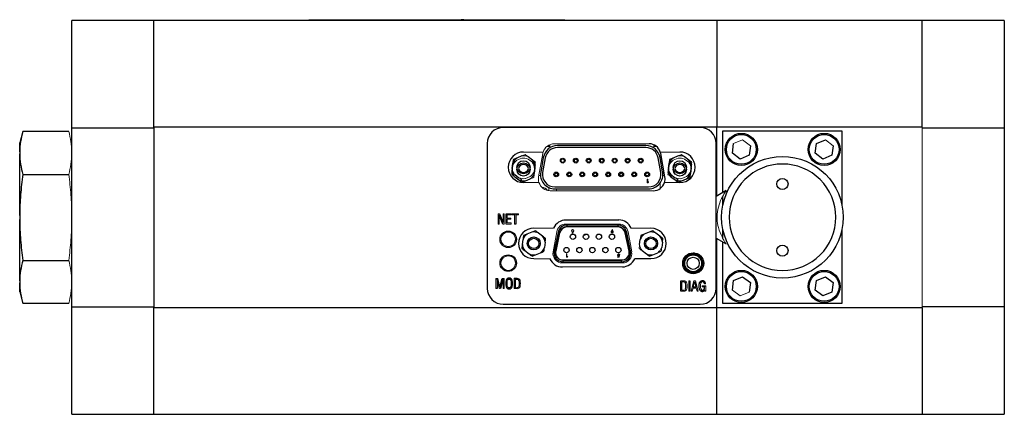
# Model space of a CAD drawing. Header units: millimetres. Extents: x -2 to 434, y -2 to 397.
# Tile 4 of 12: x 154 to 258, y 289 to 331. Entities that reach past the tile are written whole.
import ezdxf

# ---------------------------------------------------------------- set-up
doc = ezdxf.new("R2010")
doc.units = ezdxf.units.MM

msp = doc.modelspace()

# ---------------------------------------------------------------- linework, layer by layer
at = {"color": 7, "linetype": 'Continuous', "lineweight": 25}
for p, q in [((167.83, 330.71), (159.08, 330.71)), ((159.08, 319.26), (159.08, 330.71)), ((227.83, 330.71), (167.83, 330.71)), ((167.83, 319.36), (167.83, 330.71)), ((167.83, 319.26), (167.83, 330.71)), ((184.35, 330.79), (184.35, 330.72)), ((184.35, 330.79), (211.65, 330.79)), ((200.88, 330.79), (200.6, 330.79)), ((211.65, 330.79), (211.65, 330.72)), ((249.73, 330.72), (227.83, 330.72)), ((227.83, 330.72), (227.83, 319.37)), ((258.48, 330.72), (249.73, 330.72)), ((249.73, 319.37), (249.73, 330.72)), ((258.48, 330.72), (258.48, 319.27)), ((159.08, 300.15), (159.08, 319.26)), ((159.08, 319.26), (167.83, 319.26)), ((167.83, 319.36), (227.83, 319.36)), ((167.83, 319.26), (167.83, 300.15)), ((226.07, 319.29), (205.07, 319.29)), ((227.83, 311.98), (227.83, 319.37)), ((227.83, 319.37), (249.73, 319.37)), ((249.73, 319.27), (258.48, 319.27)), ((258.48, 319.27), (258.48, 300.16)), ((153.85, 318.87), (153.53, 317.65)), ((158.75, 318.87), (153.85, 318.87)), ((228.48, 312.36), (228.48, 318.93)), ((228.48, 318.93), (241.18, 318.93)), ((241.18, 318.93), (241.18, 311)), ((153.53, 316.69), (153.53, 317.65)), ((203.37, 317.59), (203.37, 302.14)), ((210.02, 317.28), (210.02, 317.45)), ((220.28, 317.36), (210.85, 317.36)), ((220.28, 317.15), (210.85, 317.15)), ((221.12, 317.45), (221.12, 317.28)), ((227.77, 302.14), (227.77, 317.59)), ((229.5, 316.56), (229.63, 317.59)), ((231.41, 317.35), (231.27, 316.33)), ((238.32, 316.56), (238.46, 317.59)), ((238.46, 317.59), (239.41, 317.98)), ((240.23, 317.35), (240.1, 316.33)), ((153.53, 316.69), (153.53, 316.47)), ((153.53, 309.92), (153.53, 316.47)), ((207.04, 316.26), (206.52, 316.04)), ((208.18, 315.82), (207.73, 316.17)), ((209.34, 316.09), (209.07, 314.54)), ((209.55, 316.06), (209.27, 314.51)), ((221.86, 314.51), (221.58, 316.06)), ((222.06, 314.54), (221.79, 316.09)), ((222.3, 314.02), (221.86, 316.52)), ((223.71, 316.26), (223.18, 316.04)), ((224.85, 315.82), (224.39, 316.17)), ((230.32, 315.93), (229.5, 316.56)), ((231.27, 316.33), (230.32, 315.93)), ((239.14, 315.93), (238.32, 316.56)), ((240.1, 316.33), (239.14, 315.93)), ((206.02, 314.92), (206.09, 315.49)), ((206.02, 314.68), (206.09, 315.25)), ((208.45, 315.18), (208.37, 314.61)), ((208.45, 314.94), (208.37, 314.38)), ((222.68, 314.92), (222.76, 315.49)), ((225.11, 315.18), (225.04, 314.61)), ((225.11, 314.94), (225.04, 314.38)), ((153.85, 314.29), (158.75, 314.29)), ((206.29, 314.28), (206.74, 313.94)), ((206.29, 314.04), (206.74, 313.7)), ((207.43, 313.61), (207.95, 313.82)), ((222.95, 314.28), (223.4, 313.94)), ((222.95, 314.04), (223.4, 313.7)), ((224.09, 313.61), (224.62, 313.82)), ((210.57, 312.96), (220.56, 312.96)), ((210.57, 312.75), (220.56, 312.75)), ((228.85, 312.57), (227.77, 311.95)), ((228.48, 311), (228.48, 311.95)), ((153.53, 309.92), (153.53, 309.49)), ((205.01, 309), (204.63, 309.94)), ((204.68, 310.1), (205.05, 309.17)), ((205.37, 309), (205.37, 310.1)), ((206, 310.1), (206.68, 310.1)), ((206.41, 309.98), (206.41, 309)), ((153.53, 302.94), (153.53, 309.49)), ((206.41, 309), (206.28, 309)), ((211.75, 309.43), (217.39, 309.43)), ((217.28, 308.89), (211.87, 308.89)), ((211.87, 308.74), (211.87, 308.89)), ((211.87, 308.74), (217.28, 308.74)), ((217.28, 308.89), (217.28, 308.74)), ((208.13, 308.13), (207.6, 307.91)), ((209.27, 307.7), (208.82, 308.04)), ((210.91, 308.11), (210.5, 306.15)), ((210.65, 306.11), (211.06, 308.08)), ((210.91, 308.11), (211.06, 308.08)), ((218.23, 308.11), (218.08, 308.08)), ((218.08, 308.08), (218.5, 306.11)), ((218.65, 306.15), (218.23, 308.11)), ((220.63, 308.13), (220.1, 307.91)), ((221.77, 307.7), (221.32, 308.04)), ((228.48, 307.48), (228.48, 308.44)), ((241.18, 308.44), (241.18, 300.51)), ((207.11, 306.8), (207.18, 307.36)), ((209.54, 307.05), (209.46, 306.49)), ((219.61, 306.8), (219.68, 307.36)), ((222.04, 307.05), (221.96, 306.49)), ((227.77, 307.49), (228.82, 306.88)), ((227.83, 300.07), (227.83, 307.45)), ((228.48, 300.51), (228.48, 307.08)), ((207.37, 306.16), (207.83, 305.81)), ((208.51, 305.72), (209.04, 305.94)), ((210.5, 306.15), (210.65, 306.11)), ((217.26, 305.5), (217.38, 305.5)), ((218.5, 306.11), (218.65, 306.15)), ((219.87, 306.16), (220.33, 305.81)), ((221.01, 305.72), (221.54, 305.94)), ((153.85, 305.12), (158.75, 305.12)), ((211.45, 305.16), (217.69, 305.16)), ((217.69, 305.12), (211.45, 305.12)), ((211.45, 304.96), (211.45, 305.12)), ((211.45, 304.96), (217.69, 304.96)), ((217.69, 304.96), (217.69, 305.12)), ((220.82, 305.3), (219.09, 305.3)), ((229.63, 302.98), (230.58, 303.38)), ((230.58, 303.38), (231.41, 302.75)), ((238.46, 302.98), (239.41, 303.38)), ((239.41, 303.38), (240.23, 302.75)), ((153.53, 302.94), (153.53, 302.72)), ((153.53, 301.76), (153.53, 302.72)), ((204.41, 303.13), (204.41, 302.11)), ((204.66, 302.11), (204.41, 303.13)), ((204.72, 302.28), (204.97, 303.2)), ((205.05, 303.13), (204.79, 302.11)), ((206.22, 303.21), (206.55, 303.21)), ((206.35, 303.1), (206.35, 302.21)), ((223.99, 301.83), (223.99, 302.94)), ((224.97, 302.94), (224.97, 301.83)), ((225.33, 302.27), (225.47, 302.84)), ((225.47, 302.84), (225.62, 302.27)), ((226.28, 302.41), (226.65, 302.41)), ((229.5, 301.96), (229.63, 302.98)), ((231.41, 302.75), (231.27, 301.72)), ((238.32, 301.96), (238.46, 302.98)), ((240.23, 302.75), (240.1, 301.72)), ((153.53, 301.76), (153.85, 300.54)), ((204.41, 302.11), (204.29, 302.11)), ((225.64, 302.16), (225.3, 302.16)), ((225.62, 302.27), (225.33, 302.27)), ((226.55, 301.84), (226.54, 301.94)), ((239.14, 301.33), (238.32, 301.96)), ((240.1, 301.72), (239.14, 301.33)), ((158.75, 300.54), (153.85, 300.54)), ((205.07, 300.44), (226.07, 300.44)), ((241.18, 300.51), (228.48, 300.51)), ((167.83, 300.15), (159.08, 300.15)), ((159.08, 288.71), (159.08, 300.15)), ((167.83, 288.71), (167.83, 300.15)), ((167.83, 288.71), (167.83, 300.05)), ((227.83, 300.05), (167.83, 300.05)), ((227.83, 294.86), (227.83, 300.07)), ((249.73, 300.07), (227.83, 300.07)), ((258.48, 300.16), (249.73, 300.16)), ((249.73, 300.07), (249.73, 288.72)), ((258.48, 300.16), (258.48, 288.72)), ((227.83, 288.71), (227.83, 294.86)), ((159.08, 288.71), (167.83, 288.71)), ((167.83, 288.71), (227.83, 288.71)), ((227.83, 288.72), (249.73, 288.72)), ((249.73, 288.72), (258.48, 288.72))]:
    msp.add_line(p, q, dxfattribs=at)
at = {"color": 144, "linetype": 'Continuous', "lineweight": 18}
for p, q in [((184.35, 330.72), (211.65, 330.72)), ((185.3, 330.79), (188.33, 330.79)), ((188.33, 330.79), (188.6, 330.79)), ((188.87, 330.79), (188.6, 330.79)), ((189.14, 330.79), (188.87, 330.79)), ((190.95, 330.79), (189.14, 330.79)), ((190.96, 330.79), (190.96, 330.79)), ((192.9, 330.79), (192.64, 330.79)), ((192.9, 330.79), (193.53, 330.79)), ((193.53, 330.79), (193.79, 330.79)), ((194.46, 330.79), (194.18, 330.79)), ((195.11, 330.79), (194.85, 330.79)), ((195.74, 330.79), (195.11, 330.79)), ((196, 330.79), (195.74, 330.79)), ((196.37, 330.79), (196.38, 330.79)), ((196.76, 330.79), (196.38, 330.79)), ((197.56, 330.79), (196.76, 330.79)), ((197.56, 330.79), (197.56, 330.79)), ((197.93, 330.79), (198.49, 330.79)), ((198.49, 330.79), (198.78, 330.79)), ((198.78, 330.79), (199.28, 330.79)), ((199.55, 330.79), (199.28, 330.79)), ((199.83, 330.79), (199.55, 330.79)), ((200.07, 330.79), (199.83, 330.79)), ((200.37, 330.79), (200.07, 330.79)), ((200.6, 330.79), (200.37, 330.79)), ((200.6, 330.79), (200.6, 330.79)), ((201.15, 330.79), (200.88, 330.79)), ((200.88, 330.79), (200.88, 330.79)), ((202.82, 330.79), (203.92, 330.79)), ((203.92, 330.79), (205.03, 330.79)), ((249.73, 330.72), (249.73, 319.27)), ((249.73, 300.16), (249.73, 319.27)), ((210.02, 317.28), (209.72, 317.28)), ((210.51, 317.55), (220.62, 317.55)), ((221.41, 317.28), (221.12, 317.28)), ((229.63, 317.59), (230.58, 317.98)), ((230.58, 317.98), (231.41, 317.35)), ((239.41, 317.98), (240.23, 317.35)), ((207.04, 316.02), (206.52, 315.8)), ((207.24, 316.68), (209.31, 316.68)), ((208.18, 315.58), (207.73, 315.93)), ((209.28, 316.52), (208.83, 314.02)), ((221.82, 316.68), (223.9, 316.68)), ((223.71, 316.02), (223.18, 315.8)), ((224.85, 315.58), (224.39, 315.93)), ((222.68, 314.68), (222.76, 315.25)), ((207.43, 313.85), (207.95, 314.06)), ((208.32, 314.22), (208.32, 314.22)), ((208.86, 314.18), (209.05, 314.18)), ((213.38, 314.18), (213.6, 314.18)), ((214.76, 314.18), (214.99, 314.18)), ((218.91, 314.18), (219.14, 314.18)), ((220.3, 314.18), (220.52, 314.18)), ((222.08, 314.18), (222.27, 314.18)), ((224.09, 313.85), (224.62, 314.06)), ((208.87, 313.43), (207.24, 313.43)), ((209.93, 312.89), (209.93, 312.56)), ((220.4, 313.4), (220.4, 313.78)), ((220.4, 313.78), (220.48, 313.78)), ((220.48, 313.4), (220.4, 313.4)), ((220.48, 313.78), (220.48, 313.47)), ((220.48, 313.47), (220.55, 313.52)), ((220.55, 313.46), (220.48, 313.4)), ((220.55, 313.52), (220.55, 313.46)), ((221.81, 313.41), (221.81, 312.8)), ((223.9, 313.43), (222.26, 313.43)), ((221.07, 312.55), (210.07, 312.55)), ((210.74, 312.55), (210.74, 312.75)), ((204.52, 309), (204.52, 310.1)), ((204.52, 310.1), (204.68, 310.1)), ((204.7, 310.06), (204.52, 310.06)), ((204.63, 309.94), (204.63, 309)), ((205.05, 309.17), (205.05, 310.1)), ((205.05, 310.1), (205.17, 310.1)), ((205.17, 310.06), (205.05, 310.06)), ((205.17, 310.1), (205.17, 309)), ((205.37, 310.1), (205.91, 310.1)), ((205.91, 310.06), (205.37, 310.06)), ((205.91, 309.98), (205.48, 309.98)), ((205.48, 309.98), (205.48, 309.63)), ((205.48, 309.63), (205.88, 309.63)), ((205.88, 309.63), (205.88, 309.52)), ((205.91, 310.1), (205.91, 309.98)), ((206, 309.98), (206, 310.1)), ((206.39, 310.06), (206, 310.06)), ((206.28, 309.98), (206, 309.98)), ((206.28, 309), (206.28, 309.98)), ((206.68, 310.06), (206.39, 310.06)), ((206.68, 309.98), (206.41, 309.98)), ((206.68, 310.1), (206.68, 309.98)), ((204.63, 309), (204.52, 309)), ((205.17, 309), (205.01, 309)), ((205.91, 309), (205.37, 309)), ((205.88, 309.52), (205.48, 309.52)), ((205.48, 309.52), (205.48, 309.11)), ((205.48, 309.11), (205.91, 309.11)), ((205.91, 309.11), (205.91, 309)), ((217.39, 309), (211.75, 309)), ((217.28, 308.7), (211.87, 308.7)), ((217.28, 308.69), (211.87, 308.69)), ((208.32, 308.55), (210.44, 308.55)), ((210.77, 308.17), (210.39, 306.02)), ((211.1, 308.07), (210.68, 306.11)), ((211.11, 308.07), (210.7, 306.1)), ((212.47, 308.17), (212.41, 308.05)), ((212.41, 308.05), (212.46, 308.02)), ((212.46, 308.02), (212.55, 308.2)), ((216.6, 308.24), (216.69, 308.42)), ((216.75, 308.39), (216.68, 308.27)), ((216.69, 308.42), (216.75, 308.39)), ((218.45, 306.1), (218.03, 308.07)), ((218.46, 306.11), (218.05, 308.07)), ((218.76, 306.02), (218.38, 308.17)), ((218.71, 308.55), (220.82, 308.55)), ((211.8, 305.82), (211.8, 305.46)), ((211.86, 305.82), (211.8, 305.82)), ((211.8, 305.46), (211.9, 305.46)), ((211.86, 305.52), (211.86, 305.82)), ((211.94, 305.52), (211.86, 305.52)), ((211.9, 305.46), (211.94, 305.52)), ((217.26, 305.45), (217.26, 305.5)), ((217.43, 305.45), (217.26, 305.45)), ((217.38, 305.5), (217.39, 305.57)), ((217.41, 305.65), (217.47, 305.64)), ((217.5, 305.71), (217.42, 305.71)), ((217.47, 305.64), (217.43, 305.45)), ((225.34, 305.94), (225.34, 305.91)), ((210.06, 305.3), (208.32, 305.3)), ((211.37, 304.85), (217.77, 304.85)), ((217.77, 304.43), (211.37, 304.43)), ((211.45, 305.17), (217.69, 305.17)), ((204.29, 302.11), (204.29, 303.2)), ((204.29, 303.2), (204.5, 303.2)), ((204.5, 303.2), (204.72, 302.28)), ((204.97, 303.2), (205.17, 303.2)), ((205.05, 302.11), (205.05, 303.13)), ((205.17, 303.2), (205.17, 302.11)), ((206.22, 302.11), (206.22, 303.21)), ((223.99, 302.94), (224.32, 302.94)), ((224.12, 301.94), (224.12, 302.83)), ((224.84, 301.83), (224.84, 302.94)), ((224.84, 302.94), (224.97, 302.94)), ((225.09, 301.83), (225.39, 302.93)), ((225.39, 302.93), (225.55, 302.93)), ((225.55, 302.93), (225.86, 301.83)), ((226.28, 302.3), (226.28, 302.41)), ((226.54, 302.3), (226.28, 302.3)), ((226.64, 302.62), (226.52, 302.62)), ((226.65, 302.41), (226.65, 301.84)), ((204.79, 302.11), (204.66, 302.11)), ((205.17, 302.11), (205.05, 302.11)), ((206.55, 302.11), (206.22, 302.11)), ((224.32, 301.83), (223.99, 301.83)), ((224.97, 301.83), (224.84, 301.83)), ((225.22, 301.83), (225.09, 301.83)), ((225.3, 302.16), (225.22, 301.83)), ((225.73, 301.83), (225.64, 302.16)), ((225.86, 301.83), (225.73, 301.83)), ((226.65, 301.84), (226.55, 301.84)), ((230.32, 301.33), (229.5, 301.96)), ((231.27, 301.72), (230.32, 301.33)), ((249.73, 300.16), (249.73, 288.72))]:
    msp.add_line(p, q, dxfattribs=at)
at = {"color": 144, "linetype": 'Continuous', "lineweight": 18, "flags": 128}
msp.add_lwpolyline([(213.44, 308.69), (213.48, 308.69), (213.53, 308.69)], dxfattribs=at)
at = {"color": 7, "linetype": 'Continuous', "lineweight": 25, "flags": 128}
msp.add_lwpolyline([(225.34, 305.91), (225.43, 305.92), (225.46, 305.93)], dxfattribs=at)
at = {"color": 7, "linetype": 'Continuous', "lineweight": 25}
for centre, radius in [((230.45, 316.96), 1.71), ((230.45, 316.96), 1.59), ((239.28, 316.96), 1.71), ((239.28, 316.96), 1.59), ((211.41, 315.76), 0.254), ((212.8, 315.76), 0.254), ((212.8, 315.76), 0.159), ((214.18, 315.76), 0.254), ((214.18, 315.76), 0.159), ((215.57, 315.76), 0.254), ((215.57, 315.76), 0.159), ((216.95, 315.76), 0.254), ((218.33, 315.76), 0.254), ((218.33, 315.76), 0.159), ((219.72, 315.76), 0.254), ((219.72, 315.76), 0.159), ((234.83, 309.72), 6.48), ((207.23, 315.05), 0.7), ((207.23, 314.81), 0.7), ((223.9, 315.05), 0.7), ((223.9, 314.81), 0.7), ((210.72, 314.29), 0.254), ((210.72, 314.29), 0.159), ((212.11, 314.29), 0.254), ((212.11, 314.29), 0.159), ((213.49, 314.29), 0.254), ((214.87, 314.29), 0.254), ((216.26, 314.29), 0.254), ((216.26, 314.29), 0.159), ((217.64, 314.29), 0.254), ((217.64, 314.29), 0.159), ((219.03, 314.29), 0.254), ((220.41, 314.29), 0.254), ((234.83, 313.27), 0.597), ((205.6, 307.37), 0.875), ((208.32, 306.93), 0.7), ((212.5, 307.64), 0.286), ((213.89, 307.64), 0.286), ((215.27, 307.64), 0.286), ((216.66, 307.64), 0.286), ((220.82, 306.93), 0.7), ((208.32, 306.93), 0.55), ((211.81, 306.22), 0.286), ((213.19, 306.22), 0.286), ((214.57, 306.22), 0.286), ((215.96, 306.22), 0.286), ((217.34, 306.22), 0.286), ((220.82, 306.93), 0.55), ((234.83, 306.16), 0.597), ((205.6, 304.83), 0.875), ((225.32, 304.81), 1.12), ((225.32, 304.81), 1), ((225.32, 304.81), 0.9), ((225.32, 304.81), 0.65), ((230.45, 302.35), 1.71), ((230.45, 302.35), 1.59), ((239.28, 302.35), 1.71), ((239.28, 302.35), 1.59)]:
    msp.add_circle(centre, radius, dxfattribs=at)
at = {"color": 144, "linetype": 'Continuous', "lineweight": 18}
for centre in [(211.41, 315.76), (216.95, 315.76), (213.49, 314.29), (214.87, 314.29), (219.03, 314.29), (220.41, 314.29)]:
    msp.add_circle(centre, 0.159, dxfattribs=at)
at = {"color": 7, "linetype": 'Continuous', "lineweight": 25}
for centre, radius, start, end in [((205.07, 317.59), 1.7, 90, 180), ((226.07, 317.59), 1.7, 0, 90), ((210.85, 315.83), 1.53, 90, 170), ((210.85, 315.83), 1.32, 90, 170), ((220.28, 315.83), 1.53, 10, 90), ((220.28, 315.83), 1.32, 10, 90), ((220.62, 316.3), 1.25, 17.4576, 90), ((207.24, 315.05), 1.63, 90, 270), ((207.23, 315.05), 1.22, 126.0156, 159.0297), ((220.62, 316.3), 1.25, 10, 17.4576), ((223.9, 315.05), 1.22, 126.0156, 159.0297), ((223.9, 315.05), 1.63, 270, 90), ((207.23, 314.81), 0.55, 12.5302, 167.4698), ((207.23, 315.05), 0.55, 192.5302, 347.4698), ((207.23, 315.05), 1.22, 6.0156, 39.0297), ((207.23, 314.81), 1.22, 6.0156, 39.0297), ((223.9, 314.81), 0.55, 12.5302, 167.4698), ((223.9, 315.05), 0.55, 192.5302, 347.4698), ((223.9, 315.05), 1.22, 6.0156, 39.0297), ((210.57, 314.28), 1.53, 170, 270), ((210.57, 314.28), 1.32, 170, 270), ((220.56, 314.28), 1.53, 270, 10), ((220.56, 314.28), 1.32, 270, 10), ((221.07, 313.8), 1.25, 342.5424, 10), ((223.9, 314.81), 1.22, 186.0156, 219.0297), ((223.9, 314.81), 1.22, 306.0156, 339.0297), ((207.23, 314.81), 1.22, 246.0156, 279.0297), ((221.07, 313.8), 1.25, 270, 342.5424), ((223.9, 314.81), 1.22, 246.0156, 279.0297), ((211.75, 308), 1.42, 90, 157.2963), ((211.87, 307.91), 0.978, 90, 168.0427), ((211.87, 307.91), 0.775, 90, 168.0427), ((217.28, 307.91), 0.978, 11.9573, 90), ((217.28, 307.91), 0.787, 11.9573, 90), ((217.39, 308), 1.43, 22.7037, 90), ((208.32, 306.93), 1.62, 90, 270), ((208.32, 306.93), 1.22, 126.0156, 159.0297), ((208.32, 306.93), 1.22, 66.0156, 99.0297), ((208.32, 306.93), 1.22, 6.0156, 39.0297), ((220.82, 306.93), 1.22, 126.0156, 159.0297), ((220.82, 306.93), 1.22, 66.0156, 99.0297), ((220.82, 306.93), 1.62, 270, 90), ((220.82, 306.93), 1.22, 6.0156, 39.0297), ((208.32, 306.93), 1.22, 186.0156, 219.0297), ((208.32, 306.93), 1.22, 306.0156, 339.0297), ((208.32, 306.93), 1.22, 246.0156, 279.0297), ((211.45, 305.94), 0.978, 168.0427, 270), ((217.69, 305.94), 0.978, 270, 11.9573), ((220.82, 306.93), 1.22, 246.0156, 279.0297), ((211.37, 305.85), 1.43, 202.7037, 270), ((217.77, 305.85), 1.42, 270, 337.2963), ((206.81, 302.66), 1.47, 167.7502, 192.2498), ((205.7, 302.91), 0.329, 10.726, 169.274), ((205.7, 302.41), 0.329, 190.726, 349.274), ((205.43, 302.66), 1.47, 347.7502, 12.2498), ((223.1, 302.38), 1.44, 348.2359, 11.7641), ((226.31, 302.66), 0.201, 9.5532, 169.0816), ((225.79, 302.26), 0.744, 346.7425, 2.8106), ((205.07, 302.14), 1.7, 180, 270), ((226.29, 302.12), 0.304, 197.0663, 325.86), ((226.07, 302.14), 1.7, 270, 0), ((226.32, 302.13), 0.204, 193.7358, 349.5139)]:
    msp.add_arc(centre, radius, start, end, dxfattribs=at)
at = {"color": 144, "linetype": 'Continuous', "lineweight": 18}
for centre, radius, start, end in [((210.51, 316.3), 1.25, 90, 162.5424), ((207.23, 315.05), 1.22, 66.0156, 99.0297), ((207.23, 314.81), 1.22, 66.0156, 99.0297), ((210.51, 316.3), 1.25, 162.5424, 170), ((223.9, 315.05), 1.22, 66.0156, 99.0297), ((223.9, 314.81), 1.22, 66.0156, 99.0297), ((207.23, 315.05), 1.22, 186.0156, 219.0297), ((207.23, 314.81), 1.22, 126.0156, 159.0297), ((223.9, 315.05), 1.22, 186.0156, 219.0297), ((223.9, 314.81), 1.22, 126.0156, 159.0297), ((223.9, 314.81), 1.22, 6.0156, 39.0297), ((207.23, 314.81), 1.22, 186.0156, 219.0297), ((207.23, 315.05), 1.22, 246.0156, 279.0297), ((207.23, 315.05), 1.22, 306.0156, 339.0297), ((207.23, 314.81), 1.22, 306.0156, 339.0297), ((210.07, 313.8), 1.25, 170, 197.4576), ((223.9, 315.05), 1.22, 246.0156, 279.0297), ((223.9, 315.05), 1.22, 306.0156, 339.0297), ((210.07, 313.8), 1.25, 197.4576, 270), ((209.23, 312.27), 0.65, 28.5548, 94.1313), ((211.75, 308), 1, 90, 170), ((211.87, 307.91), 0.787, 90, 168.0427), ((217.28, 307.91), 0.775, 11.9573, 90), ((217.39, 308), 1, 10, 90), ((205.6, 307.37), 0.775, 0, 180), ((213.48, 308.21), 0.483, 286.8083, 324.2471), ((205.6, 307.37), 0.775, 180, 0), ((220.82, 306.93), 1.22, 186.0156, 219.0297), ((220.82, 306.93), 1.22, 306.0156, 339.0297), ((205.6, 304.83), 0.775, 0, 180), ((211.37, 305.85), 1, 170, 270), ((211.45, 305.94), 0.787, 168.0427, 270), ((211.45, 305.94), 0.775, 168.0427, 270), ((217.69, 305.94), 0.787, 270, 11.9573), ((217.69, 305.94), 0.775, 270, 11.9573), ((217.77, 305.85), 1, 270, 10), ((205.6, 304.83), 0.775, 180, 0), ((204.59, 302.66), 1.47, 347.7502, 12.2498), ((206.56, 302.89), 0.318, 14.1945, 92.7321), ((206.56, 302.42), 0.318, 267.2679, 345.8055), ((205.33, 302.66), 1.44, 348.2359, 11.7641), ((224.33, 302.62), 0.318, 14.1945, 92.7321), ((223.2, 302.38), 1.47, 347.7502, 12.2498), ((227.29, 302.39), 1.21, 165.6029, 194.8476), ((225.15, 302.5), 1.38, 4.9792, 7.7827), ((226.11, 302.6), 0.529, 2.2064, 23.2928), ((224.33, 302.15), 0.318, 267.2679, 345.8055)]:
    msp.add_arc(centre, radius, start, end, dxfattribs=at)
at = {"color": 7, "linetype": 'Continuous', "lineweight": 25}
for points, knots in [([(153.85, 318.87), (153.76, 318.51), (153.68, 318.15), (153.56, 317.42), (153.53, 317.05), (153.53, 316.69)], [0, 0, 0, 0, 0.5, 0.5, 1, 1, 1, 1]), ([(153.53, 316.47), (153.53, 316.11), (153.56, 315.74), (153.68, 315.01), (153.76, 314.65), (153.85, 314.29)], [0, 0, 0, 0, 0.5, 0.5, 1, 1, 1, 1]), ([(234.83, 304.04), (233.32, 304.04), (231.88, 304.63), (229.75, 306.77), (229.15, 308.21), (229.15, 311.23), (229.75, 312.67), (231.88, 314.8), (233.32, 315.4), (236.34, 315.4), (237.78, 314.8), (239.92, 312.67), (240.51, 311.23), (240.51, 308.21), (239.92, 306.77), (237.78, 304.63), (236.34, 304.04), (234.83, 304.04)], [0, 0, 0, 0, 0.125, 0.125, 0.25, 0.25, 0.375, 0.375, 0.5, 0.5, 0.625, 0.625, 0.75, 0.75, 0.875, 0.875, 1, 1, 1, 1]), ([(153.85, 314.29), (153.76, 313.56), (153.68, 312.84), (153.56, 311.38), (153.53, 310.65), (153.53, 309.92)], [0, 0, 0, 0, 0.5, 0.5, 1, 1, 1, 1]), ([(153.53, 309.49), (153.53, 308.76), (153.56, 308.03), (153.68, 306.57), (153.76, 305.85), (153.85, 305.12)], [0, 0, 0, 0, 0.5, 0.5, 1, 1, 1, 1]), ([(211.06, 308.08), (211.1, 308.27), (211.2, 308.43), (211.5, 308.67), (211.68, 308.74), (211.87, 308.74)], [0, 0, 0, 0, 0.5, 0.5, 1, 1, 1, 1]), ([(217.28, 308.74), (217.47, 308.74), (217.65, 308.67), (217.94, 308.43), (218.05, 308.27), (218.08, 308.08)], [0, 0, 0, 0, 0.5, 0.5, 1, 1, 1, 1]), ([(211.45, 305.12), (211.2, 305.12), (210.97, 305.23), (210.66, 305.62), (210.59, 305.87), (210.65, 306.11)], [0, 0, 0, 0, 0.5, 0.5, 1, 1, 1, 1]), ([(218.52, 305.94), (218.52, 305.72), (218.43, 305.51), (218.12, 305.2), (217.91, 305.12), (217.69, 305.12)], [0, 0, 0, 0, 0.5, 0.5, 1, 1, 1, 1]), ([(153.85, 305.12), (153.76, 304.76), (153.68, 304.4), (153.56, 303.67), (153.53, 303.3), (153.53, 302.94)], [0, 0, 0, 0, 0.5, 0.5, 1, 1, 1, 1]), ([(153.53, 302.72), (153.53, 302.36), (153.56, 301.99), (153.68, 301.27), (153.76, 300.9), (153.85, 300.54)], [0, 0, 0, 0, 0.5, 0.5, 1, 1, 1, 1]), ([(205.89, 302.35), (205.89, 302.3), (205.86, 302.26), (205.78, 302.2), (205.73, 302.18), (205.63, 302.19), (205.59, 302.22), (205.54, 302.27), (205.52, 302.29), (205.51, 302.34), (205.5, 302.36), (205.47, 302.58), (205.47, 302.77), (205.5, 302.96)], [0, 0, 0, 0, 0.125, 0.125, 0.25, 0.25, 0.375, 0.375, 0.4375, 0.4375, 0.5, 0.5, 1, 1, 1, 1]), ([(205.5, 302.96), (205.51, 303.01), (205.54, 303.06), (205.62, 303.11), (205.67, 303.13), (205.77, 303.12), (205.81, 303.1), (205.86, 303.04), (205.87, 303.02), (205.89, 302.98), (205.9, 302.95), (205.93, 302.74), (205.93, 302.54), (205.89, 302.35)], [0, 0, 0, 0, 0.125, 0.125, 0.25, 0.25, 0.375, 0.375, 0.4375, 0.4375, 0.5, 0.5, 1, 1, 1, 1]), ([(206.74, 302.95), (206.73, 302.99), (206.71, 303.02), (206.65, 303.07), (206.61, 303.09), (206.56, 303.1), (206.54, 303.1), (206.5, 303.1), (206.44, 303.1), (206.39, 303.1), (206.35, 303.1)], [0, 0, 0, 0, 0.25, 0.25, 0.5, 0.5, 0.625, 0.625, 0.75, 1, 1, 1, 1]), ([(226, 302.03), (225.97, 302.15), (225.95, 302.27), (225.95, 302.45), (225.95, 302.51), (225.97, 302.6), (225.97, 302.63), (225.98, 302.69), (225.99, 302.72), (226.02, 302.81), (226.06, 302.86), (226.16, 302.93), (226.22, 302.96), (226.34, 302.97), (226.41, 302.96), (226.52, 302.91), (226.56, 302.86), (226.6, 302.81)], [0, 0, 0, 0, 0.25, 0.25, 0.375, 0.375, 0.4375, 0.4375, 0.5, 0.5, 0.625, 0.625, 0.75, 0.75, 0.875, 0.875, 1, 1, 1, 1])]:
    msp.add_open_spline(points, degree=3, knots=knots, dxfattribs=at)
at = {"color": 144, "linetype": 'Continuous', "lineweight": 18}
for points, knots in [([(158.75, 318.87), (158.85, 318.51), (158.93, 318.15), (159.04, 317.42), (159.08, 317.05), (159.08, 316.69)], [0, 0, 0, 0, 0.5, 0.5, 1, 1, 1, 1]), ([(159.08, 316.47), (159.08, 316.11), (159.04, 315.74), (158.93, 315.01), (158.85, 314.65), (158.75, 314.29)], [0, 0, 0, 0, 0.5, 0.5, 1, 1, 1, 1]), ([(158.75, 314.29), (158.85, 313.56), (158.93, 312.84), (159.04, 311.38), (159.08, 310.65), (159.08, 309.92)], [0, 0, 0, 0, 0.5, 0.5, 1, 1, 1, 1]), ([(228.82, 306.88), (228.82, 306.88), (228.83, 306.87), (228.75, 306.96), (228.62, 307.19), (228.34, 307.72), (228.01, 308.52), (227.82, 309.56), (227.91, 310.59), (228.24, 311.54), (228.55, 312.14), (228.78, 312.45), (228.85, 312.56), (228.85, 312.57), (228.85, 312.57)], [0, 0, 0, 0, 0.001757, 0.06178, 0.13339, 0.215784, 0.363595, 0.478446, 0.59829, 0.730074, 0.86452, 0.915227, 0.960585, 1, 1, 1, 1]), ([(228.8, 312.49), (228.78, 312.45), (228.73, 312.38), (228.64, 312.25), (228.59, 312.17)], [0, 0, 0, 0, 0.416576, 1, 1, 1, 1]), ([(159.08, 309.49), (159.08, 308.76), (159.04, 308.03), (158.93, 306.57), (158.85, 305.85), (158.75, 305.12)], [0, 0, 0, 0, 0.5, 0.5, 1, 1, 1, 1]), ([(212.47, 308.4), (212.47, 308.4), (212.46, 308.4), (212.45, 308.39), (212.44, 308.39), (212.43, 308.39), (212.42, 308.38), (212.41, 308.38), (212.4, 308.37), (212.39, 308.36), (212.39, 308.36), (212.38, 308.35), (212.38, 308.34), (212.37, 308.33), (212.37, 308.32), (212.36, 308.31), (212.36, 308.3), (212.36, 308.29), (212.36, 308.29)], [0, 0, 0, 0, 0.063973, 0.126423, 0.187623, 0.248002, 0.308487, 0.369371, 0.431716, 0.496201, 0.560713, 0.623467, 0.68541, 0.746835, 0.807992, 0.870296, 0.934379, 1, 1, 1, 1]), ([(212.36, 308.29), (212.36, 308.28), (212.36, 308.27), (212.36, 308.26), (212.37, 308.25), (212.37, 308.24), (212.37, 308.23), (212.38, 308.22), (212.39, 308.21), (212.39, 308.21), (212.4, 308.2), (212.41, 308.19), (212.42, 308.19), (212.43, 308.18), (212.44, 308.18), (212.45, 308.18), (212.46, 308.17), (212.47, 308.17), (212.47, 308.17)], [0, 0, 0, 0, 0.067843, 0.133268, 0.197344, 0.259699, 0.321681, 0.383542, 0.446244, 0.510279, 0.573927, 0.635647, 0.696174, 0.7557, 0.815084, 0.875264, 0.936671, 1, 1, 1, 1]), ([(212.58, 308.29), (212.58, 308.29), (212.58, 308.3), (212.58, 308.31), (212.58, 308.32), (212.57, 308.33), (212.57, 308.34), (212.56, 308.35), (212.56, 308.35), (212.55, 308.36), (212.54, 308.37), (212.53, 308.38), (212.52, 308.38), (212.51, 308.39), (212.5, 308.39), (212.49, 308.39), (212.48, 308.4), (212.48, 308.4), (212.47, 308.4)], [0, 0, 0, 0, 0.06198, 0.122866, 0.182735, 0.242643, 0.303183, 0.364573, 0.427729, 0.492883, 0.558123, 0.621133, 0.683462, 0.744709, 0.806713, 0.869264, 0.933514, 1, 1, 1, 1]), ([(212.55, 308.2), (212.56, 308.2), (212.56, 308.21), (212.56, 308.22), (212.57, 308.22), (212.57, 308.23), (212.57, 308.24), (212.57, 308.24), (212.57, 308.25), (212.58, 308.25), (212.58, 308.26), (212.58, 308.27), (212.58, 308.28), (212.58, 308.28), (212.58, 308.29)], [0, 0, 0, 0, 0.104643, 0.200819, 0.290312, 0.371376, 0.445801, 0.512883, 0.572383, 0.624398, 0.720448, 0.814409, 0.907462, 1, 1, 1, 1]), ([(216.57, 308.15), (216.57, 308.16), (216.57, 308.16), (216.57, 308.17), (216.58, 308.18), (216.58, 308.19), (216.58, 308.19), (216.58, 308.2), (216.58, 308.2), (216.59, 308.21), (216.59, 308.22), (216.59, 308.22), (216.6, 308.23), (216.6, 308.24), (216.6, 308.24)], [0, 0, 0, 0, 0.092094, 0.185499, 0.279815, 0.375457, 0.426909, 0.486634, 0.553231, 0.627937, 0.709307, 0.798417, 0.895675, 1, 1, 1, 1]), ([(216.6, 308.24), (216.6, 308.24), (216.6, 308.23), (216.59, 308.22), (216.59, 308.22), (216.59, 308.21), (216.58, 308.2), (216.58, 308.2), (216.58, 308.19), (216.58, 308.19), (216.58, 308.18), (216.57, 308.17), (216.57, 308.16), (216.57, 308.16), (216.57, 308.15)], [0, 0, 0, 0, 0.104325, 0.201583, 0.290693, 0.372063, 0.446769, 0.513366, 0.573091, 0.624543, 0.720185, 0.814501, 0.907906, 1, 1, 1, 1]), ([(216.68, 308.04), (216.68, 308.04), (216.67, 308.04), (216.66, 308.05), (216.65, 308.05), (216.64, 308.05), (216.63, 308.06), (216.62, 308.06), (216.61, 308.07), (216.6, 308.08), (216.6, 308.09), (216.59, 308.09), (216.59, 308.1), (216.58, 308.11), (216.58, 308.12), (216.58, 308.13), (216.57, 308.14), (216.57, 308.15), (216.57, 308.15)], [0, 0, 0, 0, 0.066427, 0.130619, 0.193114, 0.254924, 0.316298, 0.378571, 0.441525, 0.506708, 0.571492, 0.634591, 0.69628, 0.756765, 0.81662, 0.876835, 0.937666, 1, 1, 1, 1]), ([(216.57, 308.15), (216.57, 308.15), (216.57, 308.14), (216.58, 308.13), (216.58, 308.12), (216.58, 308.11), (216.59, 308.1), (216.59, 308.09), (216.6, 308.09), (216.6, 308.08), (216.61, 308.07), (216.62, 308.06), (216.63, 308.06), (216.64, 308.05), (216.65, 308.05), (216.66, 308.05), (216.67, 308.04), (216.68, 308.04), (216.68, 308.04)], [0, 0, 0, 0, 0.062334, 0.123165, 0.18338, 0.243235, 0.30372, 0.365409, 0.428508, 0.493292, 0.558475, 0.621429, 0.683702, 0.745076, 0.806886, 0.869381, 0.933573, 1, 1, 1, 1]), ([(216.64, 308.16), (216.64, 308.16), (216.64, 308.17), (216.64, 308.18), (216.64, 308.19), (216.65, 308.19), (216.66, 308.2), (216.66, 308.2), (216.67, 308.21), (216.68, 308.21), (216.68, 308.21)], [0, 0, 0, 0, 0.136269, 0.264833, 0.391076, 0.517562, 0.641518, 0.759497, 0.876903, 1, 1, 1, 1]), ([(216.68, 308.11), (216.68, 308.11), (216.67, 308.11), (216.67, 308.11), (216.66, 308.12), (216.65, 308.12), (216.64, 308.13), (216.64, 308.14), (216.64, 308.15), (216.64, 308.15), (216.64, 308.16)], [0, 0, 0, 0, 0.116381, 0.230369, 0.348637, 0.474211, 0.603416, 0.73153, 0.861986, 1, 1, 1, 1]), ([(216.68, 308.27), (216.69, 308.27), (216.7, 308.27), (216.71, 308.26), (216.72, 308.26), (216.73, 308.26), (216.74, 308.25), (216.74, 308.25), (216.75, 308.24), (216.76, 308.23), (216.77, 308.23), (216.77, 308.22), (216.78, 308.21), (216.78, 308.2), (216.79, 308.19), (216.79, 308.18), (216.79, 308.17), (216.79, 308.16), (216.79, 308.15)], [0, 0, 0, 0, 0.063396, 0.124462, 0.184705, 0.244153, 0.303741, 0.364333, 0.425865, 0.48958, 0.553683, 0.616452, 0.678378, 0.740426, 0.802847, 0.866591, 0.932085, 1, 1, 1, 1]), ([(216.79, 308.15), (216.79, 308.16), (216.79, 308.17), (216.79, 308.18), (216.79, 308.19), (216.78, 308.2), (216.78, 308.21), (216.77, 308.22), (216.77, 308.23), (216.76, 308.23), (216.75, 308.24), (216.74, 308.25), (216.74, 308.25), (216.73, 308.26), (216.72, 308.26), (216.71, 308.26), (216.7, 308.27), (216.69, 308.27), (216.68, 308.27)], [0, 0, 0, 0, 0.067915, 0.133409, 0.197153, 0.259574, 0.321622, 0.383548, 0.446317, 0.51042, 0.574135, 0.635667, 0.696259, 0.755847, 0.815295, 0.875538, 0.936604, 1, 1, 1, 1]), ([(216.68, 308.21), (216.68, 308.21), (216.69, 308.21), (216.7, 308.2), (216.71, 308.2), (216.72, 308.19), (216.72, 308.19), (216.72, 308.18), (216.73, 308.17), (216.73, 308.16), (216.73, 308.16)], [0, 0, 0, 0, 0.126149, 0.245606, 0.365198, 0.488692, 0.61444, 0.738483, 0.865537, 1, 1, 1, 1]), ([(216.73, 308.16), (216.73, 308.15), (216.73, 308.15), (216.72, 308.14), (216.72, 308.13), (216.71, 308.12), (216.71, 308.12), (216.7, 308.11), (216.69, 308.11), (216.68, 308.11), (216.68, 308.11)], [0, 0, 0, 0, 0.136201, 0.265185, 0.390363, 0.517706, 0.643024, 0.761689, 0.878629, 1, 1, 1, 1]), ([(216.79, 308.15), (216.79, 308.15), (216.79, 308.14), (216.79, 308.13), (216.79, 308.12), (216.78, 308.11), (216.78, 308.1), (216.77, 308.09), (216.77, 308.08), (216.76, 308.08), (216.75, 308.07), (216.74, 308.06), (216.73, 308.06), (216.72, 308.05), (216.72, 308.05), (216.7, 308.05), (216.69, 308.04), (216.69, 308.04), (216.68, 308.04)], [0, 0, 0, 0, 0.065971, 0.129995, 0.192241, 0.254119, 0.315113, 0.376788, 0.439483, 0.503935, 0.56836, 0.630974, 0.691801, 0.752229, 0.812552, 0.873695, 0.936086, 1, 1, 1, 1]), ([(216.68, 308.04), (216.69, 308.04), (216.69, 308.04), (216.7, 308.05), (216.72, 308.05), (216.72, 308.05), (216.73, 308.06), (216.74, 308.06), (216.75, 308.07), (216.76, 308.08), (216.77, 308.08), (216.77, 308.09), (216.78, 308.1), (216.78, 308.11), (216.79, 308.12), (216.79, 308.13), (216.79, 308.14), (216.79, 308.15), (216.79, 308.15)], [0, 0, 0, 0, 0.063914, 0.126305, 0.187448, 0.247771, 0.308199, 0.369026, 0.43164, 0.496065, 0.560517, 0.623212, 0.684887, 0.745881, 0.807759, 0.870005, 0.934029, 1, 1, 1, 1]), ([(217.26, 305.68), (217.26, 305.69), (217.26, 305.7), (217.26, 305.71), (217.26, 305.72), (217.27, 305.73), (217.27, 305.74), (217.28, 305.75), (217.29, 305.76), (217.29, 305.77), (217.3, 305.78), (217.31, 305.79), (217.32, 305.79), (217.33, 305.8), (217.34, 305.8), (217.35, 305.81), (217.37, 305.81), (217.37, 305.81), (217.38, 305.81)], [0, 0, 0, 0, 0.066755, 0.131728, 0.19481, 0.256899, 0.318751, 0.380351, 0.443324, 0.507463, 0.571506, 0.633361, 0.693942, 0.753929, 0.813802, 0.874524, 0.936222, 1, 1, 1, 1]), ([(217.38, 305.81), (217.37, 305.81), (217.37, 305.81), (217.35, 305.81), (217.34, 305.8), (217.33, 305.8), (217.32, 305.79), (217.31, 305.79), (217.3, 305.78), (217.29, 305.77), (217.29, 305.76), (217.28, 305.75), (217.27, 305.74), (217.27, 305.73), (217.26, 305.72), (217.26, 305.71), (217.26, 305.7), (217.26, 305.69), (217.26, 305.68)], [0, 0, 0, 0, 0.063778, 0.125476, 0.186198, 0.246071, 0.306058, 0.366639, 0.428494, 0.492537, 0.556676, 0.619649, 0.681249, 0.743101, 0.80519, 0.868272, 0.933245, 1, 1, 1, 1]), ([(217.37, 305.57), (217.36, 305.57), (217.36, 305.57), (217.35, 305.57), (217.33, 305.57), (217.32, 305.58), (217.32, 305.58), (217.31, 305.59), (217.3, 305.59), (217.29, 305.6), (217.28, 305.61), (217.28, 305.62), (217.27, 305.63), (217.27, 305.64), (217.26, 305.65), (217.26, 305.66), (217.26, 305.67), (217.26, 305.68), (217.26, 305.68)], [0, 0, 0, 0, 0.063401, 0.124976, 0.184492, 0.243474, 0.302264, 0.361384, 0.421482, 0.483455, 0.545936, 0.608143, 0.66982, 0.732332, 0.796092, 0.861643, 0.929435, 1, 1, 1, 1]), ([(217.26, 305.68), (217.26, 305.68), (217.26, 305.67), (217.26, 305.66), (217.26, 305.65), (217.27, 305.64), (217.27, 305.63), (217.28, 305.62), (217.28, 305.61), (217.29, 305.6), (217.3, 305.59), (217.31, 305.59), (217.32, 305.58), (217.32, 305.58), (217.33, 305.57), (217.35, 305.57), (217.36, 305.57), (217.36, 305.57), (217.37, 305.57)], [0, 0, 0, 0, 0.070565, 0.138357, 0.203908, 0.267668, 0.33018, 0.391857, 0.454064, 0.516545, 0.578518, 0.638616, 0.697736, 0.756526, 0.815508, 0.875024, 0.936599, 1, 1, 1, 1]), ([(217.37, 305.74), (217.37, 305.74), (217.37, 305.74), (217.36, 305.74), (217.36, 305.74), (217.35, 305.74), (217.35, 305.74), (217.35, 305.74), (217.34, 305.73), (217.34, 305.73), (217.33, 305.72), (217.33, 305.72), (217.33, 305.72), (217.33, 305.71), (217.33, 305.7), (217.32, 305.7), (217.32, 305.69), (217.32, 305.69), (217.32, 305.69)], [0, 0, 0, 0, 0.061179, 0.120371, 0.178442, 0.235934, 0.294268, 0.352654, 0.413122, 0.475586, 0.5389, 0.601869, 0.664333, 0.727647, 0.792409, 0.85912, 0.928135, 1, 1, 1, 1]), ([(217.32, 305.69), (217.32, 305.69), (217.32, 305.68), (217.32, 305.68), (217.33, 305.67), (217.33, 305.66), (217.33, 305.66), (217.33, 305.66), (217.33, 305.65), (217.34, 305.65), (217.34, 305.64), (217.35, 305.64), (217.35, 305.64), (217.35, 305.63), (217.36, 305.63), (217.36, 305.63), (217.37, 305.63), (217.37, 305.63), (217.37, 305.63)], [0, 0, 0, 0, 0.072891, 0.141883, 0.209282, 0.274623, 0.338439, 0.401305, 0.465006, 0.52832, 0.59074, 0.650981, 0.70969, 0.767212, 0.824188, 0.881767, 0.939955, 1, 1, 1, 1]), ([(217.42, 305.71), (217.42, 305.72), (217.42, 305.72), (217.41, 305.73), (217.41, 305.73), (217.4, 305.74), (217.4, 305.74), (217.39, 305.74), (217.38, 305.74), (217.38, 305.74), (217.37, 305.74)], [0, 0, 0, 0, 0.138114, 0.268408, 0.394191, 0.517092, 0.637493, 0.757004, 0.877294, 1, 1, 1, 1]), ([(217.37, 305.63), (217.37, 305.63), (217.38, 305.63), (217.38, 305.63), (217.39, 305.63), (217.39, 305.64), (217.4, 305.64), (217.4, 305.64), (217.41, 305.65), (217.41, 305.65), (217.41, 305.65)], [0, 0, 0, 0, 0.11036, 0.221186, 0.334364, 0.452977, 0.577234, 0.708804, 0.849355, 1, 1, 1, 1]), ([(217.39, 305.57), (217.39, 305.57), (217.38, 305.57), (217.38, 305.57), (217.37, 305.57), (217.37, 305.57), (217.37, 305.57)], [0, 0, 0, 0, 0.263654, 0.51998, 0.767103, 1, 1, 1, 1]), ([(217.38, 305.81), (217.38, 305.81), (217.39, 305.81), (217.4, 305.81), (217.41, 305.8), (217.42, 305.8), (217.43, 305.8), (217.44, 305.79), (217.45, 305.79), (217.45, 305.78), (217.46, 305.78), (217.47, 305.77), (217.48, 305.76), (217.48, 305.75), (217.49, 305.74), (217.49, 305.73), (217.49, 305.72), (217.5, 305.72), (217.5, 305.71)], [0, 0, 0, 0, 0.065935, 0.130037, 0.192362, 0.25382, 0.314199, 0.37467, 0.435154, 0.496479, 0.557809, 0.619031, 0.679691, 0.740961, 0.803375, 0.866818, 0.932318, 1, 1, 1, 1]), ([(158.75, 305.12), (158.85, 304.76), (158.93, 304.4), (159.04, 303.67), (159.08, 303.3), (159.08, 302.94)], [0, 0, 0, 0, 0.5, 0.5, 1, 1, 1, 1]), ([(159.08, 302.72), (159.08, 302.36), (159.04, 301.99), (158.93, 301.27), (158.85, 300.9), (158.75, 300.54)], [0, 0, 0, 0, 0.5, 0.5, 1, 1, 1, 1]), ([(206.35, 302.21), (206.39, 302.21), (206.44, 302.21), (206.5, 302.21), (206.54, 302.21), (206.56, 302.21), (206.62, 302.22), (206.65, 302.24), (206.71, 302.29), (206.73, 302.33), (206.74, 302.36)], [0, 0, 0, 0, 0.25, 0.375, 0.375, 0.5, 0.5, 0.75, 0.75, 1, 1, 1, 1]), ([(224.12, 302.83), (224.15, 302.83), (224.21, 302.83), (224.27, 302.83), (224.31, 302.83), (224.33, 302.83), (224.38, 302.82), (224.42, 302.8), (224.48, 302.75), (224.5, 302.72), (224.51, 302.68)], [0, 0, 0, 0, 0.25, 0.375, 0.375, 0.5, 0.5, 0.75, 0.75, 1, 1, 1, 1]), ([(224.12, 301.94), (224.16, 301.94), (224.21, 301.94), (224.27, 301.94), (224.31, 301.94), (224.33, 301.94), (224.38, 301.95), (224.42, 301.97), (224.48, 302.02), (224.5, 302.05), (224.51, 302.09)], [0, 0, 0, 0, 0.25, 0.375, 0.375, 0.5, 0.5, 0.75, 0.75, 1, 1, 1, 1])]:
    msp.add_open_spline(points, degree=3, knots=knots, dxfattribs=at)
at = {"color": 7, "linetype": 'Continuous', "lineweight": 25}
for points in [[(206.52, 316.04), (206.39, 315.99), (206.26, 315.93), (206.15, 315.89)], [(223.18, 316.04), (223.05, 315.99), (222.93, 315.93), (222.81, 315.89)], [(206.15, 315.89), (206.13, 315.76), (206.11, 315.63), (206.09, 315.49)], [(208.5, 315.58), (208.4, 315.65), (208.29, 315.74), (208.18, 315.82)], [(208.45, 315.18), (208.47, 315.32), (208.48, 315.45), (208.5, 315.58)], [(208.45, 314.94), (208.47, 315.08), (208.48, 315.21), (208.5, 315.34)], [(222.81, 315.89), (222.79, 315.76), (222.77, 315.63), (222.76, 315.49)], [(225.16, 315.58), (225.06, 315.65), (224.96, 315.74), (224.85, 315.82)], [(225.11, 315.18), (225.13, 315.32), (225.15, 315.45), (225.16, 315.58)], [(222.63, 314.29), (222.73, 314.21), (222.84, 314.13), (222.95, 314.04)], [(224.62, 313.82), (224.74, 313.88), (224.87, 313.93), (224.99, 313.98)], [(224.99, 313.98), (225, 314.11), (225.02, 314.24), (225.04, 314.38)], [(206.74, 313.7), (206.85, 313.61), (206.95, 313.53), (207.06, 313.45)], [(207.06, 313.45), (207.17, 313.5), (207.3, 313.55), (207.43, 313.61)], [(223.4, 313.7), (223.51, 313.61), (223.62, 313.53), (223.72, 313.45)], [(223.72, 313.45), (223.84, 313.5), (223.96, 313.55), (224.09, 313.61)], [(207.23, 307.76), (207.22, 307.63), (207.2, 307.5), (207.18, 307.36)], [(207.6, 307.91), (207.47, 307.86), (207.35, 307.81), (207.23, 307.76)], [(208.5, 308.29), (208.38, 308.24), (208.26, 308.19), (208.13, 308.13)], [(208.82, 308.04), (208.71, 308.13), (208.6, 308.21), (208.5, 308.29)], [(209.59, 307.45), (209.49, 307.53), (209.38, 307.61), (209.27, 307.7)], [(219.73, 307.76), (219.72, 307.63), (219.7, 307.5), (219.68, 307.36)], [(220.1, 307.91), (219.97, 307.86), (219.85, 307.81), (219.73, 307.76)], [(221, 308.29), (220.88, 308.24), (220.76, 308.19), (220.63, 308.13)], [(221.32, 308.04), (221.21, 308.13), (221.1, 308.21), (221, 308.29)], [(222.09, 307.45), (221.99, 307.53), (221.88, 307.61), (221.77, 307.7)], [(207.11, 306.8), (207.09, 306.66), (207.07, 306.53), (207.06, 306.4)], [(209.41, 306.09), (209.43, 306.22), (209.44, 306.35), (209.46, 306.49)], [(209.54, 307.05), (209.55, 307.19), (209.57, 307.32), (209.59, 307.45)], [(222.04, 307.05), (222.05, 307.19), (222.07, 307.32), (222.09, 307.45)], [(207.06, 306.4), (207.16, 306.32), (207.26, 306.24), (207.37, 306.16)], [(207.83, 305.81), (207.94, 305.73), (208.04, 305.64), (208.14, 305.57)], [(208.14, 305.57), (208.26, 305.62), (208.38, 305.67), (208.51, 305.72)], [(209.04, 305.94), (209.17, 305.99), (209.29, 306.04), (209.41, 306.09)], [(218.5, 306.11), (218.51, 306.06), (218.52, 306), (218.52, 305.94)], [(220.33, 305.81), (220.44, 305.73), (220.54, 305.64), (220.64, 305.57)], [(220.64, 305.57), (220.76, 305.62), (220.88, 305.67), (221.01, 305.72)]]:
    msp.add_open_spline(points, degree=3, dxfattribs=at)
at = {"color": 144, "linetype": 'Continuous', "lineweight": 18}
for points in [[(207.41, 316.41), (207.29, 316.36), (207.17, 316.31), (207.04, 316.26)], [(207.73, 316.17), (207.62, 316.25), (207.51, 316.33), (207.41, 316.41)], [(224.08, 316.41), (223.96, 316.36), (223.83, 316.31), (223.71, 316.26)], [(224.39, 316.17), (224.28, 316.25), (224.18, 316.33), (224.08, 316.41)], [(206.02, 314.92), (206, 314.78), (205.98, 314.65), (205.97, 314.53)], [(206.15, 315.65), (206.13, 315.52), (206.11, 315.39), (206.09, 315.25)], [(208.5, 315.34), (208.4, 315.42), (208.29, 315.5), (208.18, 315.58)], [(222.68, 314.92), (222.66, 314.78), (222.65, 314.65), (222.63, 314.53)], [(225.11, 314.94), (225.13, 315.08), (225.15, 315.21), (225.16, 315.34)], [(206.02, 314.68), (206, 314.55), (205.98, 314.41), (205.97, 314.29)], [(205.97, 314.53), (206.07, 314.45), (206.17, 314.37), (206.29, 314.28)], [(205.97, 314.29), (206.07, 314.21), (206.17, 314.13), (206.29, 314.04)], [(206.74, 313.94), (206.85, 313.85), (206.95, 313.77), (207.06, 313.69)], [(207.95, 313.82), (208.08, 313.88), (208.2, 313.93), (208.32, 313.98)], [(208.32, 314.22), (208.34, 314.34), (208.36, 314.48), (208.37, 314.61)], [(208.32, 313.98), (208.34, 314.11), (208.36, 314.24), (208.37, 314.38)], [(222.68, 314.68), (222.66, 314.55), (222.65, 314.41), (222.63, 314.29)], [(222.63, 314.53), (222.73, 314.45), (222.84, 314.37), (222.95, 314.28)], [(223.4, 313.94), (223.51, 313.85), (223.62, 313.77), (223.72, 313.69)], [(224.99, 314.22), (225, 314.34), (225.02, 314.48), (225.04, 314.61)], [(219.61, 306.8), (219.59, 306.66), (219.57, 306.53), (219.56, 306.4)], [(221.91, 306.09), (221.93, 306.22), (221.94, 306.35), (221.96, 306.49)], [(219.56, 306.4), (219.66, 306.32), (219.76, 306.24), (219.87, 306.16)], [(221.54, 305.94), (221.67, 305.99), (221.79, 306.04), (221.91, 306.09)]]:
    msp.add_open_spline(points, degree=3, dxfattribs=at)

doc.saveas('drawing.dxf')
